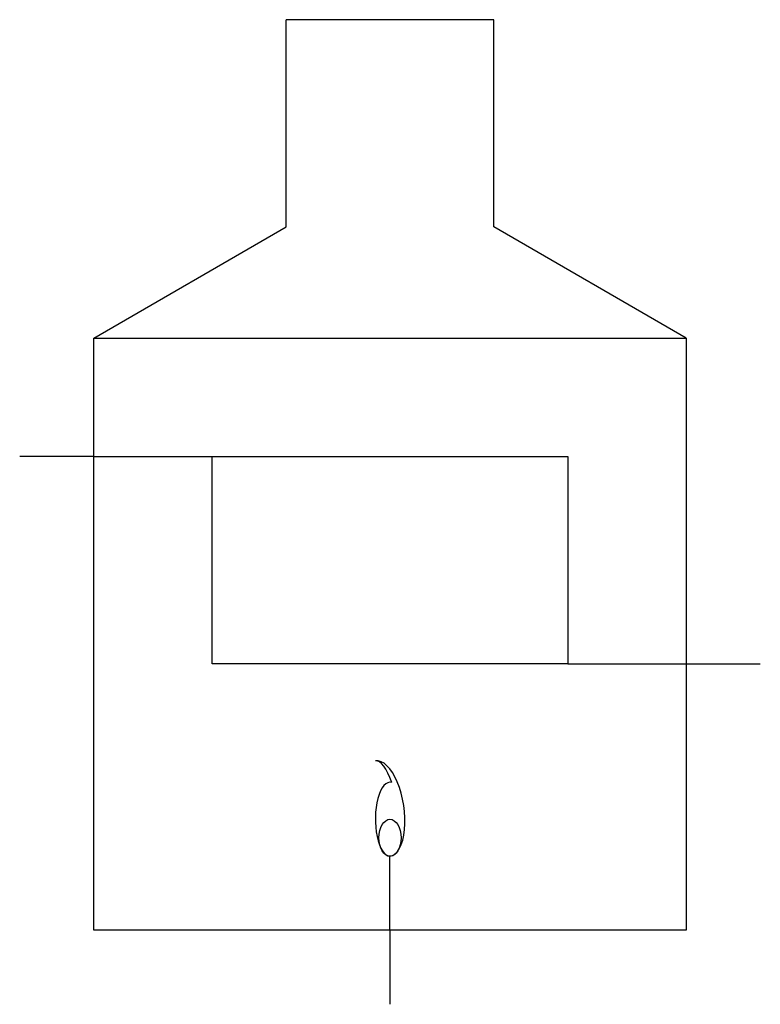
# Model space of a CAD drawing. Extents: x 201.3 to 251.3, y 75.3 to 141.8.
import ezdxf

# ---------------------------------------------------------------- set-up
doc = ezdxf.new("R2010")
doc.units = 0
doc.header["$MEASUREMENT"] = 0
doc.layers.add('KADER25', color=3, linetype='CONTINUOUS')

msp = doc.modelspace()

# ---------------------------------------------------------------- linework, layer by layer
at = {"layer": 'KADER25', "color": 0}
for p, q in [((219.264, 127.756), (219.264, 141.756)), ((233.283, 141.756), (219.264, 141.756)), ((233.283, 127.756), (233.283, 141.756)), ((206.273, 120.256), (219.264, 127.756)), ((246.273, 120.256), (233.283, 127.756)), ((206.273, 80.256), (206.273, 120.256)), ((206.273, 120.256), (246.273, 120.256)), ((246.273, 120.256), (246.273, 80.256)), ((206.273, 112.256), (201.273, 112.256)), ((206.273, 112.256), (238.273, 112.256)), ((214.273, 98.256), (214.273, 112.256)), ((238.273, 112.256), (238.273, 98.256)), ((238.273, 98.256), (214.273, 98.256)), ((238.273, 98.256), (246.273, 98.256)), ((246.273, 98.256), (251.273, 98.256)), ((226.273, 80.256), (226.273, 85.256)), ((246.273, 80.256), (206.273, 80.256)), ((226.273, 80.256), (226.273, 75.256))]:
    msp.add_line(p, q, dxfattribs=at)
for centre, major_axis, ratio, start_param, end_param in [((225.779, 88.476), (0.494, -3.22), 0.442287, 0, 3.141593), ((225.779, 89.726), (-0.494, 1.97), 0.356881, 4.885896, 6.283185), ((226.273, 87.756), (0, -2.5), 0.395368, 3.027106, 6.283185)]:
    msp.add_ellipse(centre, major_axis=major_axis, ratio=ratio, start_param=start_param, end_param=end_param, dxfattribs=at)
msp.add_ellipse((226.273, 86.506), major_axis=(0, -1.25), ratio=0.59927, dxfattribs=at)

doc.saveas('drawing.dxf')
